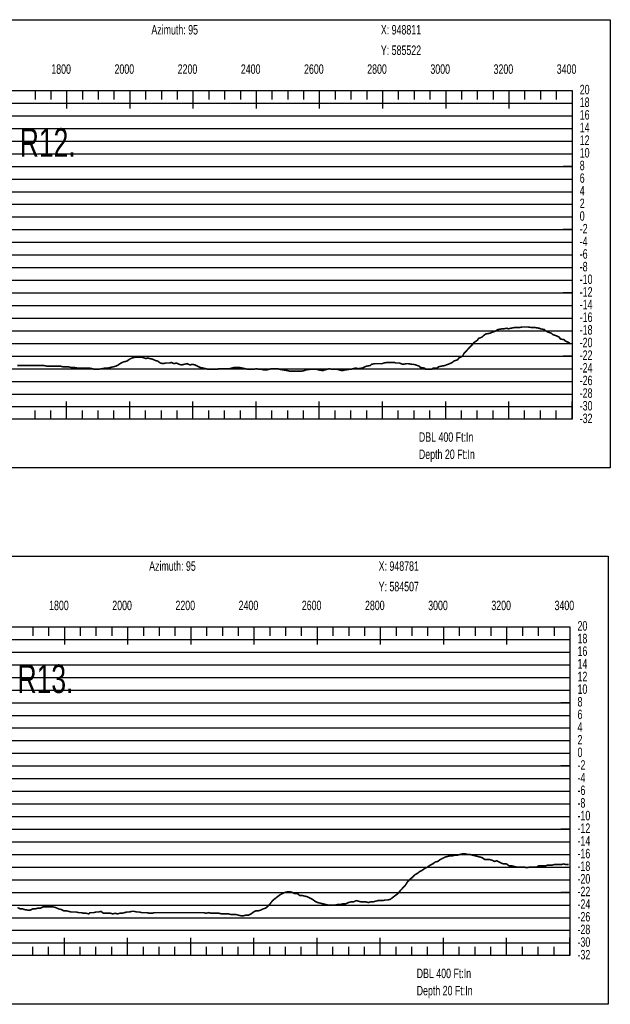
# Model space of a CAD drawing. Header units: inches. Extents: x 471865 to 538526, y 1054316 to 1102451.
# Tile 47 of 131: x 477795 to 479665, y 1081327 to 1084442. Entities that reach past the tile are written whole.
import ezdxf

# ---------------------------------------------------------------- set-up
doc = ezdxf.new("R2010")
doc.units = ezdxf.units.IN
doc.header["$MEASUREMENT"] = 0
for name, color, linetype in [('LABELS', 7, 'Continuous'), ('X_Gr1', 7, 'Continuous'), ('XSECTION', 7, 'Continuous')]:
    doc.layers.add(name, color=color, linetype=linetype)
doc.styles.get("Standard").update_dxf_attribs({"font": 'arial.ttf'})

msp = doc.modelspace()

# ---------------------------------------------------------------- linework, layer by layer
at = {"layer": 'X_Gr1', "color": 6, "linetype": 'Continuous', "lineweight": 18, "true_color": 0xff00ff, "transparency": 33554687, "const_width": 5}
for points in [[(477787.3622894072, 1083347.570346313), (477795.3060594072, 1083347.570346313), (477803.4677494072, 1083347.570346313), (477812.3730894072, 1083347.570346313), (477821.4056994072, 1083347.570346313), (477829.9088294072, 1083347.570346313), (477849.7586194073, 1083347.570346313), (477858.1107094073, 1083347.570346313), (477862.5871094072, 1083347.570346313), (477871.9782294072, 1083347.570346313), (477881.1226594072, 1083345.570346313), (477889.2718994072, 1083345.570346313), (477896.9140794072, 1083345.570346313), (477905.1282094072, 1083345.570346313), (477914.0816394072, 1083345.570346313), (477923.6690094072, 1083345.570346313), (477932.9222794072, 1083343.570346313), (477941.1420094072, 1083343.570346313), (477949.0954994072, 1083343.570346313), (477957.5541994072, 1083341.570346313), (477966.4517094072, 1083341.570346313), (477978.6640694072, 1083339.570346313), (477982.6215794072, 1083339.570346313), (477990.4674794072, 1083339.570346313), (477998.5534594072, 1083339.570346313), (478007.0288194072, 1083339.570346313), (478015.7430294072, 1083339.570346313), (478024.3846294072, 1083337.570346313), (478032.7291094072, 1083335.570346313), (478040.6048894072, 1083335.570346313), (478056.0743994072, 1083337.570346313), (478064.2845294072, 1083339.570346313), (478073.3805294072, 1083339.570346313), (478082.5207294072, 1083341.570346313), (478091.0872294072, 1083343.570346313), (478099.0032194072, 1083345.570346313), (478107.0046394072, 1083349.570346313), (478115.7928194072, 1083355.570346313), (478125.0132094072, 1083359.570346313), (478134.1845494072, 1083361.570346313), (478142.6514494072, 1083367.570346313), (478150.5647194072, 1083371.570346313), (478158.6251894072, 1083373.570346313), (478166.8917394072, 1083373.570346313), (478175.2895394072, 1083373.570346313), (478183.3250994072, 1083373.570346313), (478195.3070894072, 1083369.570346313), (478199.4459094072, 1083371.570346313), (478207.5784694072, 1083369.570346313), (478216.0252094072, 1083367.570346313), (478224.2667294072, 1083363.570346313), (478232.0970694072, 1083361.570346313), (478240.0986394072, 1083355.570346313), (478248.4080094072, 1083353.570346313), (478256.9909694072, 1083355.570346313), (478270.1044794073, 1083355.570346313), (478274.5842394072, 1083357.570346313), (478283.3341694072, 1083353.570346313), (478291.4596194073, 1083355.570346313), (478299.4366194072, 1083351.570346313), (478307.4904594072, 1083349.570346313), (478315.9141394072, 1083351.570346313), (478324.8106294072, 1083353.570346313), (478333.7574394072, 1083349.570346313), (478342.2650394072, 1083351.570346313), (478349.9399594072, 1083349.570346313), (478357.6070294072, 1083345.570346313), (478366.0732994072, 1083341.570346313), (478375.3387694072, 1083339.570346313), (478384.4036194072, 1083337.570346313), (478392.5443894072, 1083335.570346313), (478400.0595494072, 1083335.570346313), (478408.2128894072, 1083335.570346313), (478420.9828494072, 1083335.570346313), (478425.2216494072, 1083337.570346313), (478432.9105294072, 1083337.570346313), (478440.8188294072, 1083337.570346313), (478449.4797394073, 1083337.570346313), (478458.2119994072, 1083337.570346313), (478466.3465394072, 1083339.570346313), (478473.8238494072, 1083341.570346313), (478481.7438394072, 1083341.570346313), (478490.6818194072, 1083341.570346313), (478500.1305894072, 1083339.570346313), (478509.2715394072, 1083337.570346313), (478517.2069594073, 1083335.570346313), (478528.2539994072, 1083335.570346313), (478532.3017894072, 1083335.570346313), (478546.2874694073, 1083337.570346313), (478551.3822494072, 1083335.570346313), (478560.8170794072, 1083335.570346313), (478568.6906294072, 1083333.570346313), (478575.7928694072, 1083333.570346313), (478583.3686694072, 1083335.570346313), (478592.4675294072, 1083337.570346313), (478601.9791794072, 1083337.570346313), (478610.9318494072, 1083337.570346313), (478619.1956594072, 1083335.570346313), (478630.8580994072, 1083333.570346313), (478642.5440694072, 1083331.570346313), (478650.3819994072, 1083329.570346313), (478659.1917294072, 1083329.570346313), (478668.6391394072, 1083329.570346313), (478677.7310294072, 1083329.570346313), (478685.3615094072, 1083329.570346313), (478696.0661194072, 1083331.570346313), (478699.9390794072, 1083333.570346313), (478712.9617194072, 1083335.570346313), (478717.6017494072, 1083335.570346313), (478726.6637494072, 1083335.570346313), (478734.9146094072, 1083335.570346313), (478742.5693594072, 1083333.570346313), (478754.9886694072, 1083331.570346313), (478759.4145094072, 1083333.570346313), (478767.4953894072, 1083335.570346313), (478775.1078194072, 1083337.570346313), (478783.4299094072, 1083335.570346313), (478795.9976494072, 1083335.570346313), (478800.1505294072, 1083335.570346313), (478807.8711594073, 1083333.570346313), (478815.7308894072, 1083331.570346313), (478824.2382594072, 1083333.570346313), (478837.6572394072, 1083335.570346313), (478842.2179294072, 1083335.570346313), (478850.6248094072, 1083337.570346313), (478858.4236194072, 1083339.570346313), (478866.3128494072, 1083337.570346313), (478878.8931594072, 1083339.570346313), (478883.4273294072, 1083341.570346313), (478892.3497394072, 1083345.570346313), (478904.6949494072, 1083347.570346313), (478908.7042494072, 1083351.570346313), (478919.4957694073, 1083353.570346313), (478923.0769594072, 1083353.570346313), (478930.7365794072, 1083353.570346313), (478942.8267594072, 1083353.570346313), (478946.9177594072, 1083355.570346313), (478958.4588994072, 1083357.570346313), (478981.0645194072, 1083357.570346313), (478985.4709394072, 1083355.570346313), (478997.7491394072, 1083355.570346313), (479001.6549694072, 1083353.570346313), (479008.8463594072, 1083351.570346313), (479019.7488294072, 1083353.570346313), (479023.8650994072, 1083353.570346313), (479036.9272994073, 1083351.570346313), (479041.2147894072, 1083351.570346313), (479048.7833694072, 1083349.570346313), (479059.5429994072, 1083345.570346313), (479063.3656394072, 1083341.570346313), (479076.0642394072, 1083339.570346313), (479080.4517194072, 1083335.570346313), (479088.2866594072, 1083335.570346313), (479099.6905794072, 1083335.570346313), (479103.7090894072, 1083339.570346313), (479116.1811694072, 1083339.570346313), (479120.5138594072, 1083343.570346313), (479129.0058994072, 1083345.570346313), (479141.0150094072, 1083347.570346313), (479145.0213194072, 1083349.570346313), (479156.5920994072, 1083353.570346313), (479164.6451994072, 1083357.570346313), (479168.7152594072, 1083361.570346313), (479181.0721694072, 1083365.570346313), (479185.2299094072, 1083371.570346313), (479197.0902294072, 1083377.570346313), (479201.0868294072, 1083385.570346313), (479208.6273994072, 1083393.570346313), (479219.7145494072, 1083405.570346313), (479227.7529694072, 1083413.570346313), (479231.8586594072, 1083419.570346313), (479243.7920694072, 1083427.570346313), (479247.5988994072, 1083433.570346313), (479258.7131894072, 1083437.570346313), (479262.4944994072, 1083441.570346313), (479270.2498694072, 1083447.570346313), (479283.1016394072, 1083449.570346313), (479287.3880094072, 1083451.570346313), (479298.5492594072, 1083455.570346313), (479305.5640894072, 1083459.570346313), (479309.0962194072, 1083461.570346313), (479321.0247794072, 1083463.570346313), (479325.2218694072, 1083463.570346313), (479337.8477594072, 1083465.570346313), (479341.9066294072, 1083463.570346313), (479349.1575594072, 1083465.570346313), (479360.1607794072, 1083467.570346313), (479364.0490494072, 1083467.570346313), (479376.7391894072, 1083467.570346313), (479385.0376194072, 1083469.570346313), (479389.0124294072, 1083469.570346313), (479400.7444894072, 1083469.570346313), (479404.7058594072, 1083469.570346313), (479416.8549494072, 1083467.570346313), (479424.6302394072, 1083467.570346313), (479428.3591194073, 1083467.570346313), (479440.1224294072, 1083465.570346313), (479444.0735894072, 1083463.570346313), (479455.7060194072, 1083461.570346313), (479459.5886894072, 1083457.570346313), (479467.0464394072, 1083453.570346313), (479478.4300794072, 1083449.570346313), (479482.2746394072, 1083445.570346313), (479494.4031694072, 1083441.570346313), (479502.7148994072, 1083437.570346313), (479506.7312994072, 1083431.570346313), (479517.8988794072, 1083429.570346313), (479521.5918894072, 1083425.570346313), (479534.3985794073, 1083419.570346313), (479538.9913994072, 1083415.570346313)], [(477788.0445931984, 1081633.155234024), (477796.0926031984, 1081629.155234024), (477804.1269031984, 1081629.155234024), (477808.1668431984, 1081627.155234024), (477820.5271231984, 1081625.155234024), (477828.6762331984, 1081625.155234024), (477836.7264831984, 1081629.155234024), (477844.5609331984, 1081629.155234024), (477852.3451931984, 1081631.155234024), (477860.4713931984, 1081631.155234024), (477868.6807831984, 1081635.155234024), (477876.7865631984, 1081635.155234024), (477884.6927331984, 1081635.155234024), (477892.6002731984, 1081635.155234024), (477900.8685531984, 1081635.155234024), (477909.1817931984, 1081633.155234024), (477917.4906731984, 1081629.155234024), (477925.7076631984, 1081627.155234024), (477933.8960131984, 1081623.155234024), (477941.9041631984, 1081623.155234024), (477949.6753531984, 1081621.155234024), (477957.6838931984, 1081619.155234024), (477965.7681331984, 1081619.155234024), (477973.7426831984, 1081619.155234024), (477981.7657831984, 1081617.155234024), (477989.5955031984, 1081617.155234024), (477997.5380331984, 1081615.155234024), (478005.6180331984, 1081615.155234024), (478013.5677831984, 1081613.155234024), (478017.5697431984, 1081617.155234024), (478029.0686731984, 1081617.155234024), (478036.9533031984, 1081619.155234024), (478044.6247331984, 1081619.155234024), (478052.1943231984, 1081621.155234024), (478059.8318931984, 1081615.155234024), (478067.0666231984, 1081615.155234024), (478074.5201431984, 1081615.155234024), (478082.0111531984, 1081615.155234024), (478089.4065131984, 1081613.155234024), (478096.9798231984, 1081615.155234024), (478104.3724531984, 1081613.155234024), (478111.7109131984, 1081615.155234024), (478119.2469831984, 1081615.155234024), (478126.8009931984, 1081617.155234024), (478134.3953431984, 1081619.155234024), (478141.9168431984, 1081619.155234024), (478149.6748231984, 1081621.155234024), (478157.6307931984, 1081621.155234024), (478165.3281231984, 1081619.155234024), (478173.1090131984, 1081619.155234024), (478181.0167931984, 1081617.155234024), (478189.0401431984, 1081617.155234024), (478197.2106731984, 1081617.155234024), (478205.3127131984, 1081615.155234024), (478213.4493731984, 1081615.155234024), (478221.4509231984, 1081617.155234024), (478229.2532431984, 1081617.155234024), (478237.0546831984, 1081617.155234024), (478244.9606031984, 1081617.155234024), (478253.0181831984, 1081617.155234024), (478261.0978131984, 1081617.155234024), (478269.3017131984, 1081617.155234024), (478277.5587931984, 1081617.155234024), (478285.6806331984, 1081617.155234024), (478293.9601231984, 1081617.155234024), (478302.2686331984, 1081617.155234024), (478310.6568431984, 1081617.155234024), (478319.0987131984, 1081617.155234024), (478327.2992631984, 1081617.155234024), (478335.6179831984, 1081617.155234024), (478343.9093131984, 1081617.155234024), (478352.0801031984, 1081617.155234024), (478360.3045631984, 1081617.155234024), (478368.5568031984, 1081617.155234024), (478376.8874831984, 1081617.155234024), (478385.2529031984, 1081615.155234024), (478393.5660231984, 1081617.155234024), (478402.0831131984, 1081615.155234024), (478410.1890231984, 1081615.155234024), (478418.2788731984, 1081615.155234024), (478426.1691131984, 1081615.155234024), (478433.4920131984, 1081613.155234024), (478440.8536331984, 1081613.155234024), (478448.3917131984, 1081613.155234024), (478456.0008831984, 1081613.155234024), (478463.6738131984, 1081611.155234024), (478471.3502331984, 1081611.155234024), (478479.3578831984, 1081611.155234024), (478487.4300431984, 1081609.155234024), (478495.2922531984, 1081607.155234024), (478503.0574531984, 1081607.155234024), (478511.1111731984, 1081609.155234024), (478519.2361231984, 1081609.155234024), (478527.2065331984, 1081613.155234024), (478535.2545231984, 1081619.155234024), (478543.1132331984, 1081623.155234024), (478550.7727131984, 1081623.155234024), (478558.3628231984, 1081625.155234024), (478565.8418631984, 1081629.155234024), (478573.2550331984, 1081631.155234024), (478580.4304831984, 1081637.155234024), (478587.6934731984, 1081645.155234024), (478595.2489731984, 1081655.155234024), (478602.8037231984, 1081661.155234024), (478610.6296731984, 1081667.155234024), (478618.4976031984, 1081673.155234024), (478626.4534431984, 1081677.155234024), (478634.4927131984, 1081681.155234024), (478642.3059831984, 1081683.155234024), (478650.2320731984, 1081683.155234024), (478658.1546831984, 1081681.155234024), (478666.0643331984, 1081677.155234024), (478674.0853131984, 1081677.155234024), (478681.9252331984, 1081671.155234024), (478689.9145831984, 1081671.155234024), (478698.0930931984, 1081669.155234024), (478706.0574231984, 1081667.155234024), (478713.9176531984, 1081663.155234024), (478721.8462431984, 1081659.155234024), (478729.8043531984, 1081653.155234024), (478737.6496331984, 1081649.155234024), (478745.7267731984, 1081647.155234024), (478754.1370231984, 1081645.155234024), (478762.4619631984, 1081643.155234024), (478770.5525531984, 1081641.155234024), (478778.4152631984, 1081641.155234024), (478786.4157031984, 1081641.155234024), (478794.5603431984, 1081641.155234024), (478802.7755831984, 1081643.155234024), (478811.1329031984, 1081643.155234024), (478819.2394431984, 1081645.155234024), (478827.2688931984, 1081645.155234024), (478835.5877331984, 1081649.155234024), (478843.8157931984, 1081651.155234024), (478852.0483431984, 1081651.155234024), (478860.0916031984, 1081655.155234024), (478868.0083531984, 1081653.155234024), (478875.8652131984, 1081651.155234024), (478883.4923231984, 1081651.155234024), (478891.1284031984, 1081651.155234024), (478898.5500531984, 1081649.155234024), (478905.9020931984, 1081651.155234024), (478913.5778931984, 1081651.155234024), (478921.3041131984, 1081653.155234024), (478928.9160231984, 1081655.155234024), (478936.4529731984, 1081655.155234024), (478944.2211631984, 1081655.155234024), (478952.2171131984, 1081657.155234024), (478960.2209131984, 1081657.155234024), (478968.1131231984, 1081659.155234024), (478975.9336131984, 1081665.155234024), (478983.8685331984, 1081671.155234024), (478991.9855031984, 1081677.155234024), (478999.9907731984, 1081687.155234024), (479007.6507431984, 1081695.155234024), (479015.2937831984, 1081703.155234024), (479023.0099131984, 1081715.155234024), (479030.9169431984, 1081723.155234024), (479038.6350731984, 1081729.155234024), (479046.1980431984, 1081737.155234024), (479053.7345031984, 1081741.155234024), (479061.3319731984, 1081747.155234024), (479069.2356431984, 1081751.155234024), (479077.3995831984, 1081757.155234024), (479085.6303831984, 1081761.155234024), (479093.8345531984, 1081767.155234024), (479102.0494231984, 1081771.155234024), (479110.3421331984, 1081777.155234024), (479118.3706031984, 1081779.155234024), (479126.3156331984, 1081785.155234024), (479134.4608931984, 1081789.155234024), (479142.6066631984, 1081793.155234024), (479150.7124531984, 1081795.155234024), (479158.7110331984, 1081797.155234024), (479166.6479731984, 1081797.155234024), (479174.3422231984, 1081799.155234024), (479181.8288931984, 1081799.155234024), (479189.3856731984, 1081801.155234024), (479196.9466831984, 1081803.155234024), (479204.5463031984, 1081803.155234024), (479212.3319531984, 1081801.155234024), (479220.1386431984, 1081801.155234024), (479227.9759531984, 1081799.155234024), (479235.5823931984, 1081797.155234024), (479243.2355231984, 1081795.155234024), (479251.0811631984, 1081793.155234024), (479259.0239231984, 1081791.155234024), (479266.8233631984, 1081785.155234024), (479274.4456031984, 1081785.155234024), (479282.1159131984, 1081785.155234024), (479289.7853431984, 1081783.155234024), (479297.5072031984, 1081779.155234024), (479305.2841031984, 1081781.155234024), (479313.0397031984, 1081777.155234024), (479320.6389131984, 1081773.155234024), (479328.2337631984, 1081771.155234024), (479336.0060531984, 1081771.155234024), (479344.1039831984, 1081765.155234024), (479352.1663031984, 1081765.155234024), (479360.2227731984, 1081763.155234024), (479368.3631731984, 1081761.155234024), (479376.6533731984, 1081761.155234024), (479385.0006131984, 1081761.155234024), (479392.9116531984, 1081761.155234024), (479400.7295331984, 1081759.155234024), (479408.5165431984, 1081761.155234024), (479416.2102931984, 1081761.155234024), (479423.8369131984, 1081761.155234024), (479431.0548431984, 1081761.155234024), (479437.9664431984, 1081765.155234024), (479444.8251031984, 1081765.155234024), (479451.6831431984, 1081765.155234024), (479458.7389231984, 1081765.155234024), (479465.8684131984, 1081767.155234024), (479472.9507131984, 1081767.155234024), (479479.9653931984, 1081767.155234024), (479486.9678731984, 1081769.155234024), (479494.1128131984, 1081769.155234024), (479501.5482731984, 1081769.155234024), (479509.2195831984, 1081769.155234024), (479516.9750731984, 1081771.155234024), (479524.6684331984, 1081769.155234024), (479532.4881831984, 1081769.155234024)]]:
    msp.add_lwpolyline(points, dxfattribs=at)
at = {"layer": 'XSECTION', "color": 18, "linetype": 'Continuous', "true_color": 0x000000}
for points in [[(476022.2329894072, 1084441.570346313), (479664.6329894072, 1084441.570346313), (479664.6329894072, 1083023.570346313), (476022.2329894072, 1083023.570346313), (476022.2329894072, 1084441.570346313)], [(476143.4329894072, 1084217.570346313), (479543.4329894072, 1084217.570346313), (479543.4329894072, 1083177.570346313), (476143.4329894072, 1083177.570346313), (476143.4329894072, 1084217.570346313)], [(477843.4329894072, 1084217.570346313), (477843.4329894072, 1084189.570346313)], [(477893.4329894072, 1084217.570346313), (477893.4329894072, 1084189.570346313)], [(477943.4329894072, 1084217.570346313), (477943.4329894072, 1084161.170346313)], [(477943.4329894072, 1084217.570346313), (477943.4329894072, 1084189.570346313)], [(477993.4329894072, 1084217.570346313), (477993.4329894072, 1084189.570346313)], [(478043.4329894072, 1084217.570346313), (478043.4329894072, 1084189.570346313)], [(478093.4329894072, 1084217.570346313), (478093.4329894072, 1084189.570346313)], [(478143.4329894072, 1084217.570346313), (478143.4329894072, 1084161.170346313)], [(478143.4329894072, 1084217.570346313), (478143.4329894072, 1084189.570346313)], [(478193.4329894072, 1084217.570346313), (478193.4329894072, 1084189.570346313)], [(478243.4329894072, 1084217.570346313), (478243.4329894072, 1084189.570346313)], [(478293.4329894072, 1084217.570346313), (478293.4329894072, 1084189.570346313)], [(478343.4329894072, 1084217.570346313), (478343.4329894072, 1084161.170346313)], [(478343.4329894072, 1084217.570346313), (478343.4329894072, 1084189.570346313)], [(478393.4329894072, 1084217.570346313), (478393.4329894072, 1084189.570346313)], [(478443.4329894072, 1084217.570346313), (478443.4329894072, 1084189.570346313)], [(478493.4329894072, 1084217.570346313), (478493.4329894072, 1084189.570346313)], [(478543.4329894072, 1084217.570346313), (478543.4329894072, 1084161.170346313)], [(478543.4329894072, 1084217.570346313), (478543.4329894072, 1084189.570346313)], [(478593.4329894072, 1084217.570346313), (478593.4329894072, 1084189.570346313)], [(478643.4329894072, 1084217.570346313), (478643.4329894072, 1084189.570346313)], [(478693.4329894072, 1084217.570346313), (478693.4329894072, 1084189.570346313)], [(478743.4329894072, 1084217.570346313), (478743.4329894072, 1084161.170346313)], [(478743.4329894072, 1084217.570346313), (478743.4329894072, 1084189.570346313)], [(478793.4329894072, 1084217.570346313), (478793.4329894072, 1084189.570346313)], [(478843.4329894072, 1084217.570346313), (478843.4329894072, 1084189.570346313)], [(478893.4329894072, 1084217.570346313), (478893.4329894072, 1084189.570346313)], [(478943.4329894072, 1084217.570346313), (478943.4329894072, 1084161.170346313)], [(478943.4329894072, 1084217.570346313), (478943.4329894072, 1084189.570346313)], [(478993.4329894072, 1084217.570346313), (478993.4329894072, 1084189.570346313)], [(479043.4329894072, 1084217.570346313), (479043.4329894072, 1084189.570346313)], [(479093.4329894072, 1084217.570346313), (479093.4329894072, 1084189.570346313)], [(479143.4329894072, 1084217.570346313), (479143.4329894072, 1084161.170346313)], [(479143.4329894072, 1084217.570346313), (479143.4329894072, 1084189.570346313)], [(479193.4329894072, 1084217.570346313), (479193.4329894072, 1084189.570346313)], [(479243.4329894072, 1084217.570346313), (479243.4329894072, 1084189.570346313)], [(479293.4329894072, 1084217.570346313), (479293.4329894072, 1084189.570346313)], [(479343.4329894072, 1084217.570346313), (479343.4329894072, 1084161.170346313)], [(479343.4329894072, 1084217.570346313), (479343.4329894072, 1084189.570346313)], [(479393.4329894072, 1084217.570346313), (479393.4329894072, 1084189.570346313)], [(479443.4329894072, 1084217.570346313), (479443.4329894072, 1084189.570346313)], [(479493.4329894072, 1084217.570346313), (479493.4329894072, 1084189.570346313)], [(479543.4329894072, 1084217.570346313), (479543.4329894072, 1084161.170346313)], [(479543.4329894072, 1084217.570346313), (479543.4329894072, 1084189.570346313)], [(479543.4329894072, 1083977.570346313), (479515.4329894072, 1083977.570346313)], [(479543.4329894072, 1083777.570346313), (479515.4329894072, 1083777.570346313)], [(479543.4329894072, 1083577.570346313), (479515.4329894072, 1083577.570346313)], [(479543.4329894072, 1083377.570346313), (479515.4329894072, 1083377.570346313)], [(477943.4329894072, 1083177.570346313), (477943.4329894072, 1083233.970346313)], [(478143.4329894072, 1083177.570346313), (478143.4329894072, 1083233.970346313)], [(478343.4329894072, 1083177.570346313), (478343.4329894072, 1083233.970346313)], [(478543.4329894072, 1083177.570346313), (478543.4329894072, 1083233.970346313)], [(478743.4329894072, 1083177.570346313), (478743.4329894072, 1083233.970346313)], [(478943.4329894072, 1083177.570346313), (478943.4329894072, 1083233.970346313)], [(479143.4329894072, 1083177.570346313), (479143.4329894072, 1083233.970346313)], [(479343.4329894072, 1083177.570346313), (479343.4329894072, 1083233.970346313)], [(479543.4329894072, 1083177.570346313), (479543.4329894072, 1083233.970346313)], [(477843.4329894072, 1083177.570346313), (477843.4329894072, 1083205.570346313)], [(477893.4329894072, 1083177.570346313), (477893.4329894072, 1083205.570346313)], [(477943.4329894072, 1083177.570346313), (477943.4329894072, 1083205.570346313)], [(477993.4329894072, 1083177.570346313), (477993.4329894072, 1083205.570346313)], [(478043.4329894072, 1083177.570346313), (478043.4329894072, 1083205.570346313)], [(478093.4329894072, 1083177.570346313), (478093.4329894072, 1083205.570346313)], [(478143.4329894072, 1083177.570346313), (478143.4329894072, 1083205.570346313)], [(478193.4329894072, 1083177.570346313), (478193.4329894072, 1083205.570346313)], [(478243.4329894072, 1083177.570346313), (478243.4329894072, 1083205.570346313)], [(478293.4329894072, 1083177.570346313), (478293.4329894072, 1083205.570346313)], [(478343.4329894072, 1083177.570346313), (478343.4329894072, 1083205.570346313)], [(478393.4329894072, 1083177.570346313), (478393.4329894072, 1083205.570346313)], [(478443.4329894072, 1083177.570346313), (478443.4329894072, 1083205.570346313)], [(478493.4329894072, 1083177.570346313), (478493.4329894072, 1083205.570346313)], [(478543.4329894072, 1083177.570346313), (478543.4329894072, 1083205.570346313)], [(478593.4329894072, 1083177.570346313), (478593.4329894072, 1083205.570346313)], [(478643.4329894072, 1083177.570346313), (478643.4329894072, 1083205.570346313)], [(478693.4329894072, 1083177.570346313), (478693.4329894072, 1083205.570346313)], [(478743.4329894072, 1083177.570346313), (478743.4329894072, 1083205.570346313)], [(478793.4329894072, 1083177.570346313), (478793.4329894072, 1083205.570346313)], [(478843.4329894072, 1083177.570346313), (478843.4329894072, 1083205.570346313)], [(478893.4329894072, 1083177.570346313), (478893.4329894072, 1083205.570346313)], [(478943.4329894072, 1083177.570346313), (478943.4329894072, 1083205.570346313)], [(478993.4329894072, 1083177.570346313), (478993.4329894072, 1083205.570346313)], [(479043.4329894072, 1083177.570346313), (479043.4329894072, 1083205.570346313)], [(479093.4329894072, 1083177.570346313), (479093.4329894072, 1083205.570346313)], [(479143.4329894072, 1083177.570346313), (479143.4329894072, 1083205.570346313)], [(479193.4329894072, 1083177.570346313), (479193.4329894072, 1083205.570346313)], [(479243.4329894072, 1083177.570346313), (479243.4329894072, 1083205.570346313)], [(479293.4329894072, 1083177.570346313), (479293.4329894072, 1083205.570346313)], [(479343.4329894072, 1083177.570346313), (479343.4329894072, 1083205.570346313)], [(479393.4329894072, 1083177.570346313), (479393.4329894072, 1083205.570346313)], [(479443.4329894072, 1083177.570346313), (479443.4329894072, 1083205.570346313)], [(479493.4329894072, 1083177.570346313), (479493.4329894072, 1083205.570346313)], [(479543.4329894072, 1083177.570346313), (479543.4329894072, 1083205.570346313)], [(476015.2007931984, 1082745.155234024), (479657.6007931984, 1082745.155234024), (479657.6007931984, 1081327.155234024), (476015.2007931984, 1081327.155234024), (476015.2007931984, 1082745.155234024)], [(476136.4007931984, 1082521.155234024), (479536.4007931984, 1082521.155234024), (479536.4007931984, 1081481.155234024), (476136.4007931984, 1081481.155234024), (476136.4007931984, 1082521.155234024)], [(477836.4007931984, 1082521.155234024), (477836.4007931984, 1082493.155234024)], [(477886.4007931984, 1082521.155234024), (477886.4007931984, 1082493.155234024)], [(477936.4007931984, 1082521.155234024), (477936.4007931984, 1082464.755234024)], [(477936.4007931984, 1082521.155234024), (477936.4007931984, 1082493.155234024)], [(477986.4007931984, 1082521.155234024), (477986.4007931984, 1082493.155234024)], [(478036.4007931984, 1082521.155234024), (478036.4007931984, 1082493.155234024)], [(478086.4007931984, 1082521.155234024), (478086.4007931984, 1082493.155234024)], [(478136.4007931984, 1082521.155234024), (478136.4007931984, 1082464.755234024)], [(478136.4007931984, 1082521.155234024), (478136.4007931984, 1082493.155234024)], [(478186.4007931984, 1082521.155234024), (478186.4007931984, 1082493.155234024)], [(478236.4007931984, 1082521.155234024), (478236.4007931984, 1082493.155234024)], [(478286.4007931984, 1082521.155234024), (478286.4007931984, 1082493.155234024)], [(478336.4007931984, 1082521.155234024), (478336.4007931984, 1082464.755234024)], [(478336.4007931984, 1082521.155234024), (478336.4007931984, 1082493.155234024)], [(478386.4007931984, 1082521.155234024), (478386.4007931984, 1082493.155234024)], [(478436.4007931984, 1082521.155234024), (478436.4007931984, 1082493.155234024)], [(478486.4007931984, 1082521.155234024), (478486.4007931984, 1082493.155234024)], [(478536.4007931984, 1082521.155234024), (478536.4007931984, 1082464.755234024)], [(478536.4007931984, 1082521.155234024), (478536.4007931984, 1082493.155234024)], [(478586.4007931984, 1082521.155234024), (478586.4007931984, 1082493.155234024)], [(478636.4007931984, 1082521.155234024), (478636.4007931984, 1082493.155234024)], [(478686.4007931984, 1082521.155234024), (478686.4007931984, 1082493.155234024)], [(478736.4007931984, 1082521.155234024), (478736.4007931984, 1082464.755234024)], [(478736.4007931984, 1082521.155234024), (478736.4007931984, 1082493.155234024)], [(478786.4007931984, 1082521.155234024), (478786.4007931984, 1082493.155234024)], [(478836.4007931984, 1082521.155234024), (478836.4007931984, 1082493.155234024)], [(478886.4007931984, 1082521.155234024), (478886.4007931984, 1082493.155234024)], [(478936.4007931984, 1082521.155234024), (478936.4007931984, 1082464.755234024)], [(478936.4007931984, 1082521.155234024), (478936.4007931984, 1082493.155234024)], [(478986.4007931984, 1082521.155234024), (478986.4007931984, 1082493.155234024)], [(479036.4007931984, 1082521.155234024), (479036.4007931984, 1082493.155234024)], [(479086.4007931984, 1082521.155234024), (479086.4007931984, 1082493.155234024)], [(479136.4007931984, 1082521.155234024), (479136.4007931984, 1082464.755234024)], [(479136.4007931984, 1082521.155234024), (479136.4007931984, 1082493.155234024)], [(479186.4007931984, 1082521.155234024), (479186.4007931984, 1082493.155234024)], [(479236.4007931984, 1082521.155234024), (479236.4007931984, 1082493.155234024)], [(479286.4007931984, 1082521.155234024), (479286.4007931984, 1082493.155234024)], [(479336.4007931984, 1082521.155234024), (479336.4007931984, 1082464.755234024)], [(479336.4007931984, 1082521.155234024), (479336.4007931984, 1082493.155234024)], [(479386.4007931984, 1082521.155234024), (479386.4007931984, 1082493.155234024)], [(479436.4007931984, 1082521.155234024), (479436.4007931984, 1082493.155234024)], [(479486.4007931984, 1082521.155234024), (479486.4007931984, 1082493.155234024)], [(479536.4007931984, 1082521.155234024), (479536.4007931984, 1082464.755234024)], [(479536.4007931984, 1082521.155234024), (479536.4007931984, 1082493.155234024)], [(479536.4007931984, 1082281.155234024), (479508.4007931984, 1082281.155234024)], [(479536.4007931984, 1082081.155234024), (479508.4007931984, 1082081.155234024)], [(479536.4007931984, 1081881.155234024), (479508.4007931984, 1081881.155234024)], [(479536.4007931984, 1081681.155234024), (479508.4007931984, 1081681.155234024)], [(477936.4007931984, 1081481.155234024), (477936.4007931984, 1081537.555234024)], [(478136.4007931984, 1081481.155234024), (478136.4007931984, 1081537.555234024)], [(478336.4007931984, 1081481.155234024), (478336.4007931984, 1081537.555234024)], [(478536.4007931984, 1081481.155234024), (478536.4007931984, 1081537.555234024)], [(478736.4007931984, 1081481.155234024), (478736.4007931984, 1081537.555234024)], [(478936.4007931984, 1081481.155234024), (478936.4007931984, 1081537.555234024)], [(479136.4007931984, 1081481.155234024), (479136.4007931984, 1081537.555234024)], [(479336.4007931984, 1081481.155234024), (479336.4007931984, 1081537.555234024)], [(479536.4007931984, 1081481.155234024), (479536.4007931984, 1081537.555234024)], [(477836.4007931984, 1081481.155234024), (477836.4007931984, 1081509.155234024)], [(477886.4007931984, 1081481.155234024), (477886.4007931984, 1081509.155234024)], [(477936.4007931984, 1081481.155234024), (477936.4007931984, 1081509.155234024)], [(477986.4007931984, 1081481.155234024), (477986.4007931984, 1081509.155234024)], [(478036.4007931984, 1081481.155234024), (478036.4007931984, 1081509.155234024)], [(478086.4007931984, 1081481.155234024), (478086.4007931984, 1081509.155234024)], [(478136.4007931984, 1081481.155234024), (478136.4007931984, 1081509.155234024)], [(478186.4007931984, 1081481.155234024), (478186.4007931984, 1081509.155234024)], [(478236.4007931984, 1081481.155234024), (478236.4007931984, 1081509.155234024)], [(478286.4007931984, 1081481.155234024), (478286.4007931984, 1081509.155234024)], [(478336.4007931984, 1081481.155234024), (478336.4007931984, 1081509.155234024)], [(478386.4007931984, 1081481.155234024), (478386.4007931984, 1081509.155234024)], [(478436.4007931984, 1081481.155234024), (478436.4007931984, 1081509.155234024)], [(478486.4007931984, 1081481.155234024), (478486.4007931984, 1081509.155234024)], [(478536.4007931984, 1081481.155234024), (478536.4007931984, 1081509.155234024)], [(478586.4007931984, 1081481.155234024), (478586.4007931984, 1081509.155234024)], [(478636.4007931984, 1081481.155234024), (478636.4007931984, 1081509.155234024)], [(478686.4007931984, 1081481.155234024), (478686.4007931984, 1081509.155234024)], [(478736.4007931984, 1081481.155234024), (478736.4007931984, 1081509.155234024)], [(478786.4007931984, 1081481.155234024), (478786.4007931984, 1081509.155234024)], [(478836.4007931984, 1081481.155234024), (478836.4007931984, 1081509.155234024)], [(478886.4007931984, 1081481.155234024), (478886.4007931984, 1081509.155234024)], [(478936.4007931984, 1081481.155234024), (478936.4007931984, 1081509.155234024)], [(478986.4007931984, 1081481.155234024), (478986.4007931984, 1081509.155234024)], [(479036.4007931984, 1081481.155234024), (479036.4007931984, 1081509.155234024)], [(479086.4007931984, 1081481.155234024), (479086.4007931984, 1081509.155234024)], [(479136.4007931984, 1081481.155234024), (479136.4007931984, 1081509.155234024)], [(479186.4007931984, 1081481.155234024), (479186.4007931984, 1081509.155234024)], [(479236.4007931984, 1081481.155234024), (479236.4007931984, 1081509.155234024)], [(479286.4007931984, 1081481.155234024), (479286.4007931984, 1081509.155234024)], [(479336.4007931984, 1081481.155234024), (479336.4007931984, 1081509.155234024)], [(479386.4007931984, 1081481.155234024), (479386.4007931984, 1081509.155234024)], [(479436.4007931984, 1081481.155234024), (479436.4007931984, 1081509.155234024)], [(479486.4007931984, 1081481.155234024), (479486.4007931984, 1081509.155234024)], [(479536.4007931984, 1081481.155234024), (479536.4007931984, 1081509.155234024)]]:
    msp.add_lwpolyline(points, dxfattribs=at)
at = {"layer": 'XSECTION', "color": 18, "true_color": 0x000000}
for points in [[(476143.4329894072, 1084177.570346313), (479543.4329894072, 1084177.570346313)], [(476143.4329894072, 1084137.570346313), (479543.4329894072, 1084137.570346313)], [(476143.4329894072, 1084097.570346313), (479543.4329894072, 1084097.570346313)], [(476143.4329894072, 1084057.570346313), (479543.4329894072, 1084057.570346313)], [(476143.4329894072, 1084017.570346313), (479543.4329894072, 1084017.570346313)], [(476143.4329894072, 1083977.570346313), (479543.4329894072, 1083977.570346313)], [(476143.4329894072, 1083937.570346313), (479543.4329894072, 1083937.570346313)], [(476143.4329894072, 1083897.570346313), (479543.4329894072, 1083897.570346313)], [(476143.4329894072, 1083857.570346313), (479543.4329894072, 1083857.570346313)], [(476143.4329894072, 1083817.570346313), (479543.4329894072, 1083817.570346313)], [(476143.4329894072, 1083777.570346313), (479543.4329894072, 1083777.570346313)], [(476143.4329894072, 1083737.570346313), (479543.4329894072, 1083737.570346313)], [(476143.4329894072, 1083697.570346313), (479543.4329894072, 1083697.570346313)], [(476143.4329894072, 1083657.570346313), (479543.4329894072, 1083657.570346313)], [(476143.4329894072, 1083617.570346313), (479543.4329894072, 1083617.570346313)], [(476143.4329894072, 1083577.570346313), (479543.4329894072, 1083577.570346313)], [(476143.4329894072, 1083537.570346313), (479543.4329894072, 1083537.570346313)], [(476143.4329894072, 1083497.570346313), (479543.4329894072, 1083497.570346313)], [(476143.4329894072, 1083457.570346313), (479543.4329894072, 1083457.570346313)], [(476143.4329894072, 1083417.570346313), (479543.4329894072, 1083417.570346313)], [(476143.4329894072, 1083377.570346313), (479543.4329894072, 1083377.570346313)], [(476143.4329894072, 1083337.570346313), (479543.4329894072, 1083337.570346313)], [(476143.4329894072, 1083297.570346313), (479543.4329894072, 1083297.570346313)], [(476143.4329894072, 1083257.570346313), (479543.4329894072, 1083257.570346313)], [(476143.4329894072, 1083217.570346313), (479543.4329894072, 1083217.570346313)], [(476136.4007931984, 1082481.155234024), (479536.4007931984, 1082481.155234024)], [(476136.4007931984, 1082441.155234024), (479536.4007931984, 1082441.155234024)], [(476136.4007931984, 1082401.155234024), (479536.4007931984, 1082401.155234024)], [(476136.4007931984, 1082361.155234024), (479536.4007931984, 1082361.155234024)], [(476136.4007931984, 1082321.155234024), (479536.4007931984, 1082321.155234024)], [(476136.4007931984, 1082281.155234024), (479536.4007931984, 1082281.155234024)], [(476136.4007931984, 1082241.155234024), (479536.4007931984, 1082241.155234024)], [(476136.4007931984, 1082201.155234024), (479536.4007931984, 1082201.155234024)], [(476136.4007931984, 1082161.155234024), (479536.4007931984, 1082161.155234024)], [(476136.4007931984, 1082121.155234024), (479536.4007931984, 1082121.155234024)], [(476136.4007931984, 1082081.155234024), (479536.4007931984, 1082081.155234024)], [(476136.4007931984, 1082041.155234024), (479536.4007931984, 1082041.155234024)], [(476136.4007931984, 1082001.155234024), (479536.4007931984, 1082001.155234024)], [(476136.4007931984, 1081961.155234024), (479536.4007931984, 1081961.155234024)], [(476136.4007931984, 1081921.155234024), (479536.4007931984, 1081921.155234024)], [(476136.4007931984, 1081881.155234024), (479536.4007931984, 1081881.155234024)], [(476136.4007931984, 1081841.155234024), (479536.4007931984, 1081841.155234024)], [(476136.4007931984, 1081801.155234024), (479536.4007931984, 1081801.155234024)], [(476136.4007931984, 1081761.155234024), (479536.4007931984, 1081761.155234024)], [(476136.4007931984, 1081721.155234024), (479536.4007931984, 1081721.155234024)], [(476136.4007931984, 1081681.155234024), (479536.4007931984, 1081681.155234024)], [(476136.4007931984, 1081641.155234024), (479536.4007931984, 1081641.155234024)], [(476136.4007931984, 1081601.155234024), (479536.4007931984, 1081601.155234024)], [(476136.4007931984, 1081561.155234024), (479536.4007931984, 1081561.155234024)], [(476136.4007931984, 1081521.155234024), (479536.4007931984, 1081521.155234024)]]:
    msp.add_lwpolyline(points, dxfattribs=at)

# ---------------------------------------------------------------- texts
at = {"layer": 'LABELS', "color": 18, "true_color": 0x000000, "width": 0.666666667}
for s, height, p in [('Azimuth: 95', 30, (478211.8329894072, 1084394.770346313)), ('X: 948811', 30, (478938.2329894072, 1084394.770346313)), ('Y: 585522', 30, (478938.2329894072, 1084329.970346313)), ('1800', 30, (477895.0329894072, 1084270.370346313)), ('2000', 30, (478095.0329894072, 1084270.370346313)), ('2200', 30, (478295.0329894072, 1084270.370346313)), ('2400', 30, (478495.0329894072, 1084270.370346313)), ('2600', 30, (478695.0329894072, 1084270.370346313)), ('2800', 30, (478895.0329894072, 1084270.370346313)), ('3000', 30, (479095.0329894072, 1084270.370346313)), ('3200', 30, (479295.0329894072, 1084270.370346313)), ('3400', 30, (479495.0329894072, 1084270.370346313)), ('20', 30, (479567.8329894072, 1084205.570346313)), ('18', 30, (479567.8329894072, 1084165.570346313)), ('16', 30, (479567.8329894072, 1084125.570346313)), ('R12.', 90, (477795.0329894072, 1084008.370346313)), ('14', 30, (479567.8329894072, 1084085.570346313)), ('12', 30, (479567.8329894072, 1084045.570346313)), ('10', 30, (479567.8329894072, 1084005.570346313)), ('8', 30, (479567.8329894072, 1083965.570346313)), ('6', 30, (479567.8329894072, 1083925.570346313)), ('4', 30, (479567.8329894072, 1083885.570346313)), ('2', 30, (479567.8329894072, 1083845.570346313)), ('0', 30, (479567.8329894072, 1083805.570346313)), ('-2', 30, (479567.8329894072, 1083765.570346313)), ('-4', 30, (479567.8329894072, 1083725.570346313)), ('-6', 30, (479567.8329894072, 1083685.570346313)), ('-8', 30, (479567.8329894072, 1083645.570346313)), ('-10', 30, (479567.8329894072, 1083605.570346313)), ('-12', 30, (479567.8329894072, 1083565.570346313)), ('-14', 30, (479567.8329894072, 1083525.570346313)), ('-16', 30, (479567.8329894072, 1083485.570346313)), ('-18', 30, (479567.8329894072, 1083445.570346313)), ('-20', 30, (479567.8329894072, 1083405.570346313)), ('-22', 30, (479567.8329894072, 1083365.570346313)), ('-24', 30, (479567.8329894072, 1083325.570346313)), ('-26', 30, (479567.8329894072, 1083285.570346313)), ('-28', 30, (479567.8329894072, 1083245.570346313)), ('-30', 30, (479567.8329894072, 1083205.570346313)), ('-32', 30, (479567.8329894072, 1083165.570346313)), ('DBL 400 Ft:In', 30, (479058.6329894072, 1083106.370346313)), ('Depth 20 Ft:In', 30, (479058.6329894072, 1083051.970346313)), ('Azimuth: 95', 30, (478204.8007931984, 1082698.355234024)), ('X: 948781', 30, (478931.2007931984, 1082698.355234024)), ('Y: 584507', 30, (478931.2007931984, 1082633.555234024)), ('1800', 30, (477888.0007931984, 1082573.955234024)), ('2000', 30, (478088.0007931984, 1082573.955234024)), ('2200', 30, (478288.0007931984, 1082573.955234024)), ('2400', 30, (478488.0007931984, 1082573.955234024)), ('2600', 30, (478688.0007931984, 1082573.955234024)), ('2800', 30, (478888.0007931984, 1082573.955234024)), ('3000', 30, (479088.0007931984, 1082573.955234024)), ('3200', 30, (479288.0007931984, 1082573.955234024)), ('3400', 30, (479488.0007931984, 1082573.955234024)), ('20', 30, (479560.8007931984, 1082509.155234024)), ('18', 30, (479560.8007931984, 1082469.155234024)), ('16', 30, (479560.8007931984, 1082429.155234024)), ('14', 30, (479560.8007931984, 1082389.155234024)), ('R13.', 90, (477788.0007931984, 1082311.955234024)), ('12', 30, (479560.8007931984, 1082349.155234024)), ('10', 30, (479560.8007931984, 1082309.155234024)), ('8', 30, (479560.8007931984, 1082269.155234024)), ('6', 30, (479560.8007931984, 1082229.155234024)), ('4', 30, (479560.8007931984, 1082189.155234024)), ('2', 30, (479560.8007931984, 1082149.155234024)), ('0', 30, (479560.8007931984, 1082109.155234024)), ('-2', 30, (479560.8007931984, 1082069.155234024)), ('-4', 30, (479560.8007931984, 1082029.155234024)), ('-6', 30, (479560.8007931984, 1081989.155234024)), ('-8', 30, (479560.8007931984, 1081949.155234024)), ('-10', 30, (479560.8007931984, 1081909.155234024)), ('-12', 30, (479560.8007931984, 1081869.155234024)), ('-14', 30, (479560.8007931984, 1081829.155234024)), ('-16', 30, (479560.8007931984, 1081789.155234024)), ('-18', 30, (479560.8007931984, 1081749.155234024)), ('-20', 30, (479560.8007931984, 1081709.155234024)), ('-22', 30, (479560.8007931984, 1081669.155234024)), ('-24', 30, (479560.8007931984, 1081629.155234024)), ('-26', 30, (479560.8007931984, 1081589.155234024)), ('-28', 30, (479560.8007931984, 1081549.155234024)), ('-30', 30, (479560.8007931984, 1081509.155234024)), ('-32', 30, (479560.8007931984, 1081469.155234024)), ('DBL 400 Ft:In', 30, (479051.6007931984, 1081409.955234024)), ('Depth 20 Ft:In', 30, (479051.6007931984, 1081355.555234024))]:
    msp.add_text(s, height=height, dxfattribs=at).set_placement(p)

doc.saveas('drawing.dxf')
